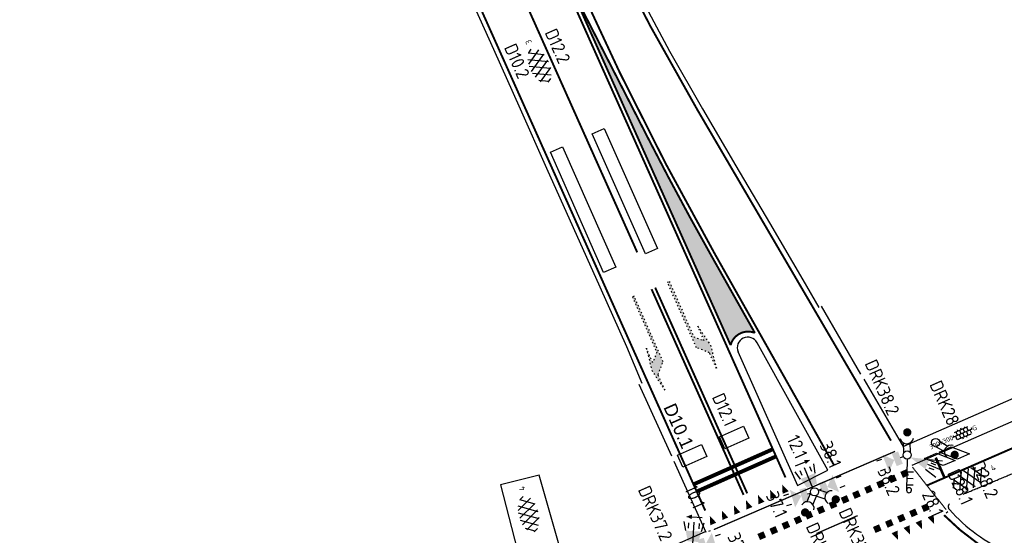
# Model space of a CAD drawing. Extents: x 1808 to 149445, y 103 to 460077.
# Tile 18 of 28: x 148917 to 148992, y 459806 to 459845. Entities that reach past the tile are written whole.
import ezdxf
from ezdxf.enums import TextEntityAlignment as Align

# ---------------------------------------------------------------- set-up
doc = ezdxf.new("R2010")
doc.units = 0
doc.header["$LTSCALE"] = 0.25
doc.header["$MEASUREMENT"] = 0
doc.linetypes.add('13', pattern=[1, 0.25, -0.75])
doc.layers.get('0').update_dxf_attribs({"color": 1, "linetype": 'CONTINUOUS'})
for name, color, linetype in [('INST-T-CODE', 1, 'CONTINUOUS'), ('INSTALLATIE', 2, 'CONTINUOUS'), ('LUS-T-CODE', 1, 'CONTINUOUS'), ('LUSSEN', 7, 'CONTINUOUS'), ('Markeringen', 252, '13'), ('ONDERGROND', 7, 'CONTINUOUS'), ('TABELLEN', 7, 'CONTINUOUS')]:
    doc.layers.add(name, color=color, linetype=linetype)
doc.styles.add('I020-1', font='ISO', dxfattribs={"height": 2})
doc.styles.add('ISO', font='ISO.SHX')
doc.styles.add('NLCS-ISO', font='txt')
doc.styles.add('rtw_iso', font='iso-rtw.shx')

# ---------------------------------------------------------------- blocks, each defined once
blk = doc.blocks.new('V_1X2')
blk.add_lwpolyline([(-1, 0), (1, 0), (1, -1), (-1, -1), (-1, 0)])
at = {"layer": 'LUS-T-CODE', "style": 'I020-1'}
blk.add_attdef('LUS', text='', height=1, rotation=270, dxfattribs=at).set_placement((0.022, -2.416), align=Align.MIDDLE)
blk = doc.blocks.new('V_10X1')
blk.add_lwpolyline([(0.5, 0), (0.5, -10), (-0.5, -10), (-0.5, 0)], close=True)
at = {"layer": 'LUS-T-CODE', "style": 'I020-1'}
blk.add_attdef('LUS', text='', height=1, rotation=270, dxfattribs=at).set_placement((-0.021, -11.42), align=Align.MIDDLE)
blk = doc.blocks.new('V_1_5X1S')
blk.add_lwpolyline([(-1.061, -1.061), (0, 0), (0, -1), (-1.061, -2.061)], close=True)
at = {"layer": 'LUS-T-CODE', "style": 'ISO', "flags": 8}
blk.add_attdef('LUS', text='', height=1, rotation=270, dxfattribs=at).set_placement((-0.346, -3.313), align=Align.MIDDLE)
blk = doc.blocks.new('V_20LNT')
for p, q in [((1.7, 0.4), (2.666, 0.659)), ((1.7, 0), (2.7, 0)), ((1.9, 0.2), (2.3, 0.2)), ((1.7, -0.4), (2.666, -0.659)), ((1.9, -0.2), (2.3, -0.2))]:
    blk.add_line(p, q)
blk.add_solid([(0.3, 0), (1.7, 0.4), (1.7, -0.4)])
at = {"layer": 'INST-T-CODE', "style": 'I020-1'}
blk.add_attdef('LNT', text='', height=1, dxfattribs=at).set_placement((4.129, 0), align=Align.MIDDLE)
blk = doc.blocks.new('V_VGLNT')
for p, q in [((0.548, 0), (0.3, 0)), ((1.948, 0.4), (2.348, 0.4)), ((1.948, -0.4), (2.348, -0.4))]:
    blk.add_line(p, q)
for points in [[(0.548, 0.5), (1.048, 0.5), (0.548, -0.5), (1.048, -0.5)], [(1.048, 0), (1.748, 0.7), (1.748, -0.7)]]:
    blk.add_solid(points)
at = {"layer": 'INST-T-CODE', "style": 'I020-1'}
blk.add_attdef('INST', text='', height=1, dxfattribs=at).set_placement((4.115, -0.001), align=Align.MIDDLE)
blk = doc.blocks.new('V_30LNT')
for p, q in [((1.3, 0.6), (1.979, 0.769)), ((0.3, 0), (1.975, 0)), ((1.5, 0.4), (1.9, 0.4)), ((1.3, -0.6), (1.979, -0.769)), ((1.5, -0.4), (1.9, -0.4))]:
    blk.add_line(p, q)
blk.add_solid([(0.5, 0.4), (0.5, -0.4), (1.3, 0.6), (1.3, -0.6)])
at = {"layer": 'INST-T-CODE', "style": 'I020-1'}
blk.add_attdef('LNT', text='', height=1, dxfattribs=at).set_placement((3.534, -0.001), align=Align.MIDDLE)
blk = doc.blocks.new('DRK +wait')
at = {"layer": 'TABELLEN', "color": 2}
for p, q in [((0.198, 0.243), (0.931, 0.243)), ((0.198, -0.257), (0.917, -0.257))]:
    blk.add_line(p, q, dxfattribs=at)
at = {"layer": 'TABELLEN', "color": 2, "const_width": 0.312}
blk.add_lwpolyline([(1.563, -0.065, 1), (1.875, -0.065, 1)], format="xyb", close=True, dxfattribs=at)
at = {"layer": 'TABELLEN', "color": 2}
blk.add_circle((0, 0), 0.312, dxfattribs=at)
blk.add_arc((1.367, -0.02), 0.51, 101.09443, 258.90557, dxfattribs=at)
blk = doc.blocks.new('DRK nr.')
at = {"layer": 'INST-T-CODE', "style": 'I020-1'}
blk.add_attdef('INST', text='', height=1, rotation=1.47803, dxfattribs=at).set_placement((1.2, 0.376), align=Align.MIDDLE)
blk = doc.blocks.new('V_SECLNT_WTV')
for p, q in [((0.3, 0), (2.677, 0)), ((1.3, 0.5), (1.3, 0)), ((1.8, 0.5), (1.8, 0)), ((2.3, 0.5), (2.3, 0))]:
    blk.add_line(p, q)
at = {"extrusion": (0, 0, -1)}
blk.add_ellipse((2.677, 0.189), major_axis=(0.134, -0.134), ratio=1, start_param=5.497787, end_param=11.780972, dxfattribs=at)
blk = doc.blocks.new('SVH-TEGEL_300X300_LINT_KL-SO')
for p, q in [((-3.75, 0.68), (-3.75, 0)), ((-2.81, 1.5), (2.81, 1.5)), ((-2.25, 1.5), (-2.25, 0)), ((-1.5, 1.97), (-1.5, 1.5)), ((-0.75, 1.5), (-0.75, 0)), ((0, 2.13), (0, 1.5)), ((0, 0), (0, -1.5)), ((0.75, 1.5), (0.75, 0)), ((1.5, 1.97), (1.5, 1.5)), ((2.25, 1.5), (2.25, 0)), ((3.75, 0.68), (3.75, 0)), ((-3.96, 0), (3.96, 0)), ((-3, 0), (-3, -1.39)), ((-2.81, -1.5), (2.81, -1.5)), ((-2.25, -1.5), (-2.25, -1.75)), ((-1.5, 0), (-1.5, -1.5)), ((-0.75, -1.5), (-0.75, -2.09)), ((0.75, -1.5), (0.75, -2.09)), ((1.5, 0), (1.5, -1.5)), ((2.25, -1.5), (2.25, -1.75)), ((3, 0), (3, -1.39))]:
    blk.add_line(p, q)
at = {"style": 'NLCS-ISO'}
blk.add_attdef('FORMAAT', text='', height=1.8, dxfattribs=at).set_placement((-4.06, 0), align=Align.MIDDLE_RIGHT)
blk.add_attdef('KLEUR', text='', height=1.8, dxfattribs=at).set_placement((4.06, 0), align=Align.MIDDLE_LEFT)
blk = doc.blocks.new('SVH-ASFALT-SO')
at = {"ltscale": 0.1}
for p, q in [((-25, -3.3), (-17.3, 10)), ((-6.4, -14.5), (-19.7, 8.6)), ((-17.7, -10.7), (-3.4, 14.1)), ((5.6, -15.2), (-10.5, 12.7)), ((-8.2, -14.1), (8.2, 14.1)), ((16.2, -13.5), (0.1, 14.4)), ((2.7, -15.3), (18.4, 11.9)), ((25.3, -9.4), (12, 13.6)), ((15.1, -13.8), (27.2, 7.1)), ((31, 0.8), (27.6, 6.7)), ((-21.8, -7.8), (-25.4, -1.5))]:
    blk.add_line(p, q, dxfattribs=at)
at = {"style": 'NLCS-ISO'}
blk.add_attdef('KLEUR', text='', height=9, dxfattribs=at).set_placement((39.3, -0.4), align=Align.MIDDLE_LEFT)

msp = doc.modelspace()

# ---------------------------------------------------------------- hatches: boundary and pattern name
at = {"layer": 'Markeringen'}
for points in [[(148969.854, 459827.069, -0.009956), (148965.131, 459835.847), (148959.089, 459847.631), (148971.357, 459820.2, -0.453218), (148973.203, 459821.131)], [(148966.69, 459825.05), (148968.555, 459820.845), (148969.347, 459820.54), (148968.86, 459821.637), (148969.824, 459820.204), (148970.279, 459818.437), (148969.752, 459819.626), (148968.762, 459820.007), (148966.553, 459824.989)], [(148963.884, 459823.869), (148965.739, 459819.66), (148965.432, 459818.869), (148964.948, 459819.967), (148965.359, 459818.29), (148966.359, 459816.764), (148965.835, 459817.954), (148966.219, 459818.942), (148964.021, 459823.929)], [(148984.466, 459810.1), (148984.924, 459810.299), (148984.725, 459810.758), (148984.266, 459810.558)], [(148982.633, 459809.3), (148983.091, 459809.5), (148982.891, 459809.959), (148982.433, 459809.759)], [(148983.549, 459809.7), (148984.008, 459809.9), (148983.808, 459810.358), (148983.35, 459810.158)], [(148974.394, 459808.489), (148974.853, 459808.688), (148974.359, 459809.2)], [(148975.312, 459808.886), (148975.771, 459809.085), (148975.276, 459809.597)], [(148980.799, 459808.501), (148981.258, 459808.701), (148981.058, 459809.16), (148980.599, 459808.96)], [(148981.716, 459808.901), (148982.174, 459809.101), (148981.974, 459809.559), (148981.516, 459809.359)], [(148972.561, 459807.69), (148973.02, 459807.889), (148972.525, 459808.401)], [(148973.477, 459808.091), (148973.936, 459808.29), (148973.441, 459808.802)], [(148979.017, 459807.734), (148979.475, 459807.934), (148979.275, 459808.392), (148978.817, 459808.192)], [(148979.935, 459808.131), (148980.393, 459808.33), (148980.193, 459808.789), (148979.735, 459808.589)], [(148986.053, 459807.507), (148986.512, 459807.707), (148986.312, 459808.165), (148985.853, 459807.966)], [(148970.726, 459806.895), (148971.184, 459807.094), (148970.69, 459807.606)], [(148971.643, 459807.293), (148972.102, 459807.491), (148971.608, 459808.004)], [(148977.182, 459806.938), (148977.64, 459807.138), (148977.441, 459807.596), (148976.982, 459807.396)], [(148978.099, 459807.337), (148978.557, 459807.537), (148978.357, 459807.995), (148977.899, 459807.796)], [(148985.136, 459807.108), (148985.595, 459807.308), (148985.395, 459807.766), (148984.937, 459807.566)], [(148969.81, 459806.494), (148970.268, 459806.693), (148969.774, 459807.205)], [(148975.429, 459806.172), (148975.888, 459806.372), (148975.688, 459806.83), (148975.23, 459806.631)], [(148976.347, 459806.569), (148976.806, 459806.769), (148976.606, 459807.227), (148976.148, 459807.027)], [(148983.303, 459806.309), (148983.761, 459806.508), (148983.562, 459806.967), (148983.103, 459806.767)], [(148984.22, 459806.708), (148984.678, 459806.908), (148984.478, 459807.366), (148984.02, 459807.167)], [(148985.889, 459806.9), (148985.431, 459806.698), (148985.929, 459806.189)], [(148986.804, 459807.304), (148986.346, 459807.102), (148986.844, 459806.593)], [(148973.595, 459805.376), (148974.053, 459805.576), (148973.853, 459806.034), (148973.395, 459805.835)], [(148974.511, 459805.776), (148974.97, 459805.975), (148974.77, 459806.434), (148974.312, 459806.234)], [(148982.386, 459805.909), (148982.845, 459806.109), (148982.645, 459806.567), (148982.186, 459806.368)], [(148984.059, 459806.093), (148983.602, 459805.891), (148984.1, 459805.382)], [(148984.974, 459806.496), (148984.516, 459806.295), (148985.014, 459805.786)]]:
    msp.add_hatch(color=256, dxfattribs=at).paths.add_polyline_path(points)

# ---------------------------------------------------------------- linework, layer by layer
at = {"layer": 'INSTALLATIE'}
for p, q in [((148976.291, 459811.012, -25.178), (148977.362, 459811.455, -25.178)), ((148968.03, 459807.159, -0.227), (148969.187, 459807.086, -0.227))]:
    msp.add_line(p, q, dxfattribs=at)
for points, elevation in [([(148977.38, 459811.463, 0, 0.35, 0), (148977.011, 459811.31, 0.35, 0.35, 0)], -25.178), ([(148968.01, 459807.16, 0, 0.35, 0), (148968.409, 459807.135, 0.35, 0.35, 0)], -0.227)]:
    msp.add_lwpolyline(points, format="xyseb", dxfattribs=dict(at, elevation=elevation))
at = {"layer": 'Markeringen', "ltscale": 10, "const_width": 0.15, "elevation": -25.178, "flags": 128}
for points in [[(148983.556, 459812.931), (148968.83, 459838.104, -0.027409), (148958.783, 459857.622), (148939.269, 459901.254), (148915.993, 459953.747), (148903.799, 459981.392, 0.050682), (148869.624, 460040.018, 0.021076), (148839.939, 460077.256)], [(148969.426, 459807.618), (148928.481, 459899.168, -0.024387), (148927.786, 459900.95), (148916.734, 459933.967, 0.023592), (148916.039, 459935.758), (148909.359, 459950.821), (148897.182, 459978.429, 0.050651), (148863.762, 460035.753, 0.030102), (148834.202, 460071.938)]]:
    msp.add_lwpolyline(points, format="xyb", dxfattribs=at)
at = {"layer": 'Markeringen', "const_width": 0.15, "elevation": -25.178, "flags": 128}
for points in [[(148979.218, 459811.079), (148970.115, 459827.217, -0.023261), (148959.646, 459847.977), (148936.39, 459899.977), (148913.11, 459952.476), (148900.924, 459980.105, 0.050669), (148867.077, 460038.165, 0.03007), (148837.256, 460074.821)], [(148975.532, 459810.131), (148935.521, 459899.592), (148912.241, 459952.092), (148900.057, 459979.717, 0.050665), (148866.309, 460037.606, 0.028989), (148836.651, 460074.155)], [(148987.598, 459807.264, 0.259532), (149004.207, 459802.394), (149009.598, 459804.648)]]:
    msp.add_lwpolyline(points, format="xyb", dxfattribs=at)
at = {"layer": 'Markeringen', "lineweight": 40, "ltscale": 10, "const_width": 0.15, "elevation": -25.178, "flags": 128}
msp.add_lwpolyline([(148964.256, 459827.259), (148932.505, 459898.255), (148918.166, 459930.591)], dxfattribs=at)
at = {"layer": 'Markeringen', "const_width": 0.15, "elevation": -25.178, "flags": 128}
msp.add_lwpolyline([(148959.089, 459847.631), (148965.131, 459835.847, 0.009956), (148969.854, 459827.069), (148973.203, 459821.131, 0.453218), (148971.357, 459820.2)], format="xyb", close=True, dxfattribs=at)
for points in [[(148965.618, 459824.582), (148972.623, 459808.92)], [(148965.344, 459824.46), (148972.345, 459808.806)], [(148986.293, 459809.526), (148993.24, 459812.552)]]:
    msp.add_lwpolyline(points, dxfattribs=at)
at = {"layer": 'Markeringen', "elevation": -25.178}
for points in [[(148966.69, 459825.05), (148968.555, 459820.845), (148969.347, 459820.54), (148968.86, 459821.637), (148969.824, 459820.204), (148970.279, 459818.437), (148969.752, 459819.626), (148968.762, 459820.007), (148966.553, 459824.989)], [(148963.884, 459823.869), (148965.739, 459819.66), (148965.432, 459818.869), (148964.948, 459819.967), (148965.359, 459818.29), (148966.359, 459816.764), (148965.835, 459817.954), (148966.219, 459818.942), (148964.021, 459823.929)]]:
    msp.add_lwpolyline(points, close=True, dxfattribs=at)
at = {"layer": 'Markeringen'}
for points, const_width, elevation in [([(148974.554, 459812.278), (148968.543, 459809.612)], 0.3, -0.125), ([(148974.797, 459811.729), (148968.788, 459809.065)], 0.3, -0.125), ([(148986.962, 459811.646), (148987.661, 459810.042)], 0.2, -0.299)]:
    msp.add_lwpolyline(points, dxfattribs=dict(at, const_width=const_width, elevation=elevation))
at = {"layer": 'Markeringen', "ltscale": 10, "const_width": 0.1}
for points, elevation in [([(148983.867, 459812.12), (148970.076, 459806.166)], -25.182), ([(148981.022, 459807.233), (148977.881, 459805.862)], -25.178)]:
    msp.add_lwpolyline(points, dxfattribs=dict(at, elevation=elevation))
at = {"layer": 'ONDERGROND'}
for p, q in [((148951.299, 459847.23, 0.694), (148953.32, 459842.71, 0.579)), ((148964.319, 459847.035, 0.871), (148966.714, 459842.574, 0.728)), ((148953.32, 459842.71, 0.579), (148955.342, 459838.189, 0.458)), ((148966.714, 459842.574, 0.728), (148969.217, 459838.184, 0.573)), ((148955.342, 459838.189, 0.458), (148957.364, 459833.669, 0.355)), ((148969.217, 459838.184, 0.573), (148971.763, 459833.841, 0.41)), ((148957.364, 459833.669, 0.355), (148959.385, 459829.149, 0.237)), ((148971.763, 459833.841, 0.41), (148974.304, 459829.506, 0.234)), ((148959.385, 459829.149, 0.237), (148961.407, 459824.629, 0.116)), ((148974.304, 459829.506, 0.234), (148976.845, 459825.17, 0.07)), ((148961.407, 459824.629, 0.116), (148963.429, 459820.108, 0)), ((148976.845, 459825.17, 0.07), (148978.069, 459823.056, -0.097)), ((148981.276, 459818.002, -0.207), (148978.259, 459823.167, -0.097)), ((148978.741, 459810.69, 0.028), (148973.377, 459820.384, 0.028)), ((148963.429, 459820.108, 0), (148964.595, 459817.309, -0.107)), ((148971.918, 459819.707, 0.028), (148976.44, 459809.522, 0.028)), ((148966.879, 459811.765, -0.203), (148964.395, 459817.218, -0.107)), ((148984.535, 459812.437, -0.296), (148981.508, 459817.601, -0.218)), ((148994.792, 459817.008, -0.212), (148984.503, 459812.497, -0.301)), ((148995.434, 459815.543, -0.212), (148985.145, 459811.032, -0.301)), ((148969.501, 459805.939, -0.121), (148967.076, 459811.34, -0.206)), ((148976.44, 459809.522, 0.028), (148978.741, 459810.69, 0.028)), ((148956.793, 459810.314), (148953.854, 459809.567)), ((148958.372, 459804.795), (148956.793, 459810.314)), ((148953.854, 459809.567), (148955.11, 459804.656)), ((148987.878, 459807.514, -0.353), (148987.766, 459807.414, -0.353)), ((148963.313, 459803.326, -0.121), (148969.46, 459806.031, -0.121)), ((148969.693, 459806.048, -0.267), (148969.83, 459806.109, -0.267))]:
    msp.add_line(p, q, dxfattribs=at)
for centre, radius, start, end in [((148972.667, 459820.005, 0.038), 0.805, 28.28532, 202.1914), ((148988.202, 459807.908, -0.353), 0.29, 134.333, 230.63576), ((148997.787, 459816.358, -0.353), 13.065, 221.60214, 246.03384)]:
    msp.add_arc(centre, radius, start, end, dxfattribs=at)
for points in [[(148989.053, 459808.862, -0.374), (148992.1, 459810.139, -0.368), (148995.147, 459811.416, -0.362)], [(148987.743, 459807.686, -0.35), (148986.468, 459809.304, -0.326), (148985.193, 459810.922, -0.301)]]:
    msp.add_open_spline(points, degree=2, dxfattribs=at)

# ---------------------------------------------------------------- block references
at = {"layer": 'INSTALLATIE'}
ref = msp.add_blockref('DRK nr.', (148983.136, 459813.738, -0.158), dxfattribs=dict(at, rotation=28.90617533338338))
ref.add_attrib('INST', 'DRK38.2', dxfattribs={"layer": 'INST-T-CODE', "height": 1, "rotation": -66.0862, "style": 'I020-1'}).set_placement((148982.891, 459816.984, -0.158), align=Align.MIDDLE)
ref = msp.add_blockref('DRK nr.', (148986.963, 459812.794, -0.158), dxfattribs=dict(at, rotation=28.90617533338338))
ref.add_attrib('INST', 'DRK28', dxfattribs={"layer": 'INST-T-CODE', "height": 1, "rotation": -66.0862, "style": 'I020-1'}).set_placement((148987.634, 459815.796, -0.158), align=Align.MIDDLE)
ref = msp.add_blockref('V_30LNT', (148977.735, 459809.039, -25.178), dxfattribs=dict(at, rotation=112.4863524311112))
ref.add_attrib('LNT', '12.1', dxfattribs={"layer": 'INST-T-CODE', "height": 1, "rotation": -66.0862, "style": 'I020-1'}).set_placement((148976.42, 459812.469, -25.178), align=Align.MIDDLE)
for name, p, rotation in [('DRK +wait', (148984.786, 459811.843, -0.158), 91.82719937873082), ('DRK +wait', (148986.963, 459812.794, -0.158), 329.1682071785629), ('V_SECLNT_WTV', (148984.786, 459811.843, -0.158), 269.0495707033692), ('DRK +wait', (148977.735, 459809.039, -25.178), 247.7955143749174), ('DRK +wait', (148977.735, 459809.039, -25.178), 342.6231521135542)]:
    msp.add_blockref(name, p, dxfattribs=dict(at, rotation=rotation))
ref = msp.add_blockref('V_VGLNT', (148977.735, 459809.039, -25.178), dxfattribs=dict(at, rotation=21.197139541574))
ref.add_attrib('INST', '38.1', dxfattribs={"layer": 'INST-T-CODE', "height": 1, "rotation": -66.0862, "style": 'I020-1'}).set_placement((148978.971, 459811.873, -25.177), align=Align.MIDDLE)
ref = msp.add_blockref('V_VGLNT', (148984.786, 459811.843, -0.158), dxfattribs=dict(at, rotation=201.1971395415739))
ref.add_attrib('INST', '38.2', dxfattribs={"layer": 'INST-T-CODE', "height": 1, "rotation": -66.0862, "style": 'I020-1'}).set_placement((148983.397, 459809.853, -0.158), align=Align.MIDDLE)
ref = msp.add_blockref('V_20LNT', (148984.746, 459811.774, -0.158), dxfattribs=dict(at, rotation=338.0342118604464))
ref.add_attrib('LNT', '28.1', dxfattribs={"layer": 'INST-T-CODE', "height": 1, "rotation": -426.0862, "style": 'I020-1'}).set_placement((148986.75, 459808.147, -0.158), align=Align.MIDDLE)
ref = msp.add_blockref('DRK nr.', (148965.074, 459804.742, -0.301), dxfattribs=dict(at, rotation=28.90617533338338))
ref.add_attrib('INST', 'DRK37.2', dxfattribs={"layer": 'INST-T-CODE', "height": 1, "rotation": -66.0862, "style": 'I020-1'}).set_placement((148965.634, 459807.405, -0.301), align=Align.MIDDLE)
ref = msp.add_blockref('V_30LNT', (148968.46, 459804.752, -0.227), dxfattribs=dict(at, rotation=86.4056357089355))
ref.add_attrib('LNT', '10.1', dxfattribs={"layer": 'INST-T-CODE', "height": 1, "rotation": -66.0862, "style": 'I020-1'}).set_placement((148968.636, 459808.667, -0.227), align=Align.MIDDLE)
ref = msp.add_blockref('V_VGLNT', (148977.735, 459809.039, -25.178), dxfattribs=dict(at, rotation=196.9793156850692))
ref.add_attrib('INST', '37.1', dxfattribs={"layer": 'INST-T-CODE', "height": 1, "rotation": -66.0862, "style": 'I020-1'}).set_placement((148974.871, 459808.071, -25.178), align=Align.MIDDLE)
ref = msp.add_blockref('DRK nr.', (148975.458, 459804.853, -25.178), dxfattribs=dict(at, rotation=28.90617533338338))
ref.add_attrib('INST', 'DRK37.1', dxfattribs={"layer": 'INST-T-CODE', "height": 1, "rotation": -66.0862, "style": 'I020-1'}).set_placement((148980.862, 459805.803, -25.178), align=Align.MIDDLE)
ref = msp.add_blockref('DRK nr.', (148977.99, 459806.928, -25.178), dxfattribs=dict(at, rotation=28.90617533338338))
ref.add_attrib('INST', 'DRK38.1', dxfattribs={"layer": 'INST-T-CODE', "height": 1, "rotation": -66.0862, "style": 'I020-1'}).set_placement((148978.382, 459804.66, -25.178), align=Align.MIDDLE)
ref = msp.add_blockref('V_VGLNT', (148968.46, 459804.752, -0.227), dxfattribs=dict(at, rotation=17.00821089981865))
ref.add_attrib('INST', '37.2', dxfattribs={"layer": 'INST-T-CODE', "height": 1, "rotation": -66.0862, "style": 'I020-1'}).set_placement((148971.981, 459804.86, -0.227), align=Align.MIDDLE)
at = {"layer": 'LUSSEN'}
ref = msp.add_blockref('V_10X1', (148965.345, 459827.351, -0.125), dxfattribs=dict(at, rotation=203.9137983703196))
ref.add_attrib('LUS', 'D12.2', dxfattribs={"layer": 'LUS-T-CODE', "height": 1, "rotation": -66.0862, "style": 'I020-1'}).set_placement((148958.201, 459842.954, -0.125), align=Align.MIDDLE)
ref = msp.add_blockref('V_10X1', (148962.158, 459825.938, -0.125), dxfattribs=dict(at, rotation=203.9137983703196))
ref.add_attrib('LUS', 'D10.2', dxfattribs={"layer": 'LUS-T-CODE', "height": 1, "rotation": -66.0862, "style": 'I020-1'}).set_placement((148955.106, 459841.814, -0.125), align=Align.MIDDLE)
ref = msp.add_blockref('V_1X2', (148971.831, 459812.724, -0.125), dxfattribs=dict(at, rotation=203.9137983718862))
ref.add_attrib('LUS', 'D12.1', dxfattribs={"layer": 'LUS-T-CODE', "height": 1, "rotation": -66.0862, "style": 'I020-1'}).set_placement((148970.889, 459815.294, -0.125), align=Align.MIDDLE)
ref = msp.add_blockref('V_1X2', (148968.644, 459811.311, -0.125), dxfattribs=dict(at, rotation=203.9137983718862))
ref.add_attrib('LUS', 'D10.1', dxfattribs={"layer": 'LUS-T-CODE', "height": 1, "rotation": -66.0862, "style": 'rtw_iso'}).set_placement((148967.41, 459814.055, -0.125), align=Align.MIDDLE)
ref = msp.add_blockref('V_1_5X1S', (148987.213, 459812.06, -25.178), dxfattribs=dict(at, rotation=113.7959206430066))
ref.add_attrib('LUS', 'D28.2', dxfattribs={"layer": 'LUS-T-CODE', "height": 1, "rotation": -66.0862, "style": 'I020-1', "flags": 8}).set_placement((148990.721, 459809.977, -25.178), align=Align.MIDDLE)
ref = msp.add_blockref('V_1_5X1S', (148986.115, 459811.576, -25.178), dxfattribs=dict(at, rotation=113.7959206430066))
ref.add_attrib('LUS', 'D28.1', dxfattribs={"layer": 'LUS-T-CODE', "height": 1, "rotation": -66.0862, "style": 'I020-1', "flags": 8}).set_placement((148988.834, 459809.414, -25.178), align=Align.MIDDLE)
at = {"layer": 'ONDERGROND'}
for name, p, xscale, yscale, zscale, rotation, values in [('SVH-ASFALT-SO', (148956.854, 459841.321, -25.178), 0.05000000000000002, 0.05000000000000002, 0.05000000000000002, 114.6003484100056, {'KLEUR': '3'}), ('SVH-TEGEL_300X300_LINT_KL-SO', (148989.017, 459813.512, -25.178), 0.2, 0.2, 0.2, 23.47512228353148, {'KLEUR': 'G', 'FORMAAT': '300x300'}), ('SVH-ASFALT-SO', (148989.379, 459809.989, -25.178), 0.05000000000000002, 0.05000000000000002, 0.05000000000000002, 24.94901321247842, {'KLEUR': '4'}), ('SVH-ASFALT-SO', (148956.011, 459807.203, -25.178), 0.05000000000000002, 0.05000000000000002, 0.05000000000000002, 104.6779112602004, {'KLEUR': '4'})]:
    msp.add_blockref(name, p, dxfattribs=dict(at, xscale=xscale, yscale=yscale, zscale=zscale, rotation=rotation)).add_auto_attribs(values)

doc.saveas('drawing.dxf')
